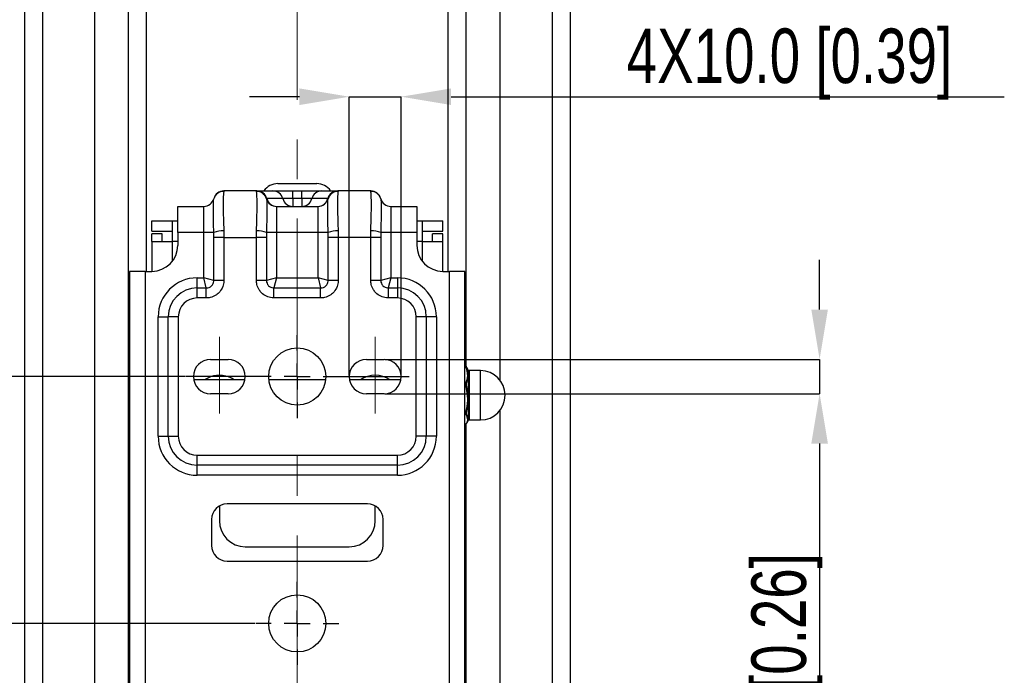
# Model space of a CAD drawing. Header units: millimetres. Extents: x 0 to 1262, y 0 to 420.
# Tile 82 of 99: x 1002 to 1065, y 185 to 228. Entities that reach past the tile are written whole.
import ezdxf

# ---------------------------------------------------------------- set-up
doc = ezdxf.new("R2010")
doc.units = ezdxf.units.MM
doc.header["$PDSIZE"] = -1
doc.linetypes.add('CENTERX2', pattern=[20.32, 12.7, -2.54, 2.54, -2.54])
doc.layers.add('SLD-0', color=7, linetype='Continuous')
doc.styles.add('SLDTEXTSTYLE0', font='TXT', dxfattribs={"width": 0.75})
doc.dimstyles.new('SLDDIMSTYLE1', dxfattribs={"dimtxt": 3.5, "dimasz": 3.2, "dimexe": 0, "dimexo": 0.0625, "dimgap": 0.875, "dimtad": 1, "dimdec": 1, "dimlfac": 3, "dimrnd": 1e-09, "dimzin": 12, "dimdsep": 46, "dimtxsty": 'SLDTEXTSTYLE0', "dimsah": 1, "dimcen": 0.09, "dimadec": 0, "dimazin": 3, "dimtfac": 1, "dimtdec": 1, "dimtmove": 0, "dimatfit": 0, "dimfxl": 1, "dimfrac": 2, "dimtolj": 1, "dimtzin": 12, "dimarcsym": 0})
doc.dimstyles.new('SLDDIMSTYLE2', dxfattribs={"dimtxt": 3.5, "dimasz": 3.2, "dimexe": 0, "dimexo": 0.0625, "dimgap": 0.875, "dimtad": 1, "dimdec": 1, "dimlfac": 3, "dimrnd": 1e-09, "dimzin": 12, "dimdsep": 46, "dimtxsty": 'SLDTEXTSTYLE0', "dimsah": 1, "dimcen": 0.09, "dimadec": 0, "dimazin": 3, "dimtfac": 1, "dimtdec": 1, "dimtofl": 0, "dimtmove": 0, "dimatfit": 3, "dimfxl": 1, "dimfrac": 2, "dimtolj": 1, "dimtzin": 12, "dimarcsym": 0})
doc.dimstyles.new('SLDDIMSTYLE7', dxfattribs={"dimtxt": 3.5, "dimasz": 3.2, "dimexe": 0, "dimexo": 0.0625, "dimgap": 0.875, "dimtad": 1, "dimdec": 1, "dimlfac": 3, "dimrnd": 1e-09, "dimzin": 4, "dimdsep": 46, "dimtxsty": 'SLDTEXTSTYLE0', "dimsah": 1, "dimcen": 0.09, "dimadec": 0, "dimazin": 1, "dimtfac": 1, "dimtdec": 1, "dimtmove": 0, "dimatfit": 0, "dimfxl": 1, "dimfrac": 2, "dimtolj": 1, "dimtzin": 12, "dimarcsym": 0})

# ---------------------------------------------------------------- blocks, each defined once
blk = doc.blocks.new('*D81')
at = {"layer": 'Defpoints', "color": 0, "transparency": 16777216}
for p in [(996.413, 245.471), (992.086, 204.638), (1012.472, 204.638)]:
    blk.add_point(p, dxfattribs=at)
at = {"layer": 'SLD-0', "color": 0, "lineweight": -2, "transparency": 16777216}
for p, q in [((996.351, 245.471), (992.086, 245.471)), ((992.086, 242.271), (992.086, 207.838)), ((1012.409, 204.638), (992.086, 204.638))]:
    blk.add_line(p, q, dxfattribs=at)
at = {"layer": 'SLD-0', "color": 0, "transparency": 16777216}
for points in [[(991.553, 242.271), (992.62, 242.271), (992.086, 245.471)], [(991.553, 207.838), (992.62, 207.838), (992.086, 204.638)]]:
    blk.add_solid(points, dxfattribs=at)
at = {"layer": 'SLD-0', "color": 0, "transparency": 16777216, "insert": (987.711, 225.054), "char_height": 3.5, "attachment_point": 2, "rotation": 90, "style": 'SLDTEXTSTYLE0'}
blk.add_mtext('\\A1;122.5 [4.82]', dxfattribs=at)
blk = doc.blocks.new('*D82')
at = {"layer": 'Defpoints', "color": 0, "transparency": 16777216}
for p in [(992.086, 204.638), (1012.472, 204.638), (1016.923, 188.804)]:
    blk.add_point(p, dxfattribs=at)
at = {"layer": 'SLD-0', "color": 0, "lineweight": -2, "transparency": 16777216}
for p, q in [((1012.409, 204.638), (992.086, 204.638)), ((992.086, 192.004), (992.086, 201.438)), ((1016.861, 188.804), (992.086, 188.804))]:
    blk.add_line(p, q, dxfattribs=at)
at = {"layer": 'SLD-0', "color": 0, "transparency": 16777216}
for points in [[(991.553, 201.438), (992.62, 201.438), (992.086, 204.638)], [(991.553, 192.004), (992.62, 192.004), (992.086, 188.804)]]:
    blk.add_solid(points, dxfattribs=at)
at = {"layer": 'SLD-0', "color": 0, "transparency": 16777216, "insert": (987.711, 196.721), "char_height": 3.5, "attachment_point": 2, "rotation": 90, "style": 'SLDTEXTSTYLE0'}
blk.add_mtext('\\A1;47.5 [1.87]', dxfattribs=at)
blk = doc.blocks.new('*D83')
at = {"layer": 'Defpoints', "color": 0, "transparency": 16777216}
for p in [(1016.923, 188.804), (992.086, 172.971), (1012.402, 172.971)]:
    blk.add_point(p, dxfattribs=at)
at = {"layer": 'SLD-0', "color": 0, "lineweight": -2, "transparency": 16777216}
for p, q in [((1016.861, 188.804), (992.086, 188.804)), ((992.086, 185.604), (992.086, 176.171)), ((1012.34, 172.971), (992.086, 172.971))]:
    blk.add_line(p, q, dxfattribs=at)
at = {"layer": 'SLD-0', "color": 0, "transparency": 16777216}
for points in [[(991.553, 185.604), (992.62, 185.604), (992.086, 188.804)], [(991.553, 176.171), (992.62, 176.171), (992.086, 172.971)]]:
    blk.add_solid(points, dxfattribs=at)
at = {"layer": 'SLD-0', "color": 0, "transparency": 16777216, "insert": (987.711, 180.888), "char_height": 3.5, "attachment_point": 2, "rotation": 90, "style": 'SLDTEXTSTYLE0'}
blk.add_mtext('\\A1;47.5 [1.87]', dxfattribs=at)
blk = doc.blocks.new('*D85')
at = {"layer": 'Defpoints', "color": 0, "transparency": 16777216}
for p in [(1025.156, 205.738), (1025.156, 203.538), (1053.093, 203.538)]:
    blk.add_point(p, dxfattribs=at)
at = {"layer": 'SLD-0', "color": 0, "lineweight": -2, "transparency": 16777216}
for p, q in [((1053.093, 208.938), (1053.093, 212.138)), ((1025.219, 205.738), (1053.093, 205.738)), ((1053.093, 205.738), (1053.093, 203.538)), ((1025.219, 203.538), (1053.093, 203.538)), ((1053.093, 200.338), (1053.093, 167.825))]:
    blk.add_line(p, q, dxfattribs=at)
at = {"layer": 'SLD-0', "color": 0, "transparency": 16777216}
for points in [[(1052.56, 208.938), (1053.626, 208.938), (1053.093, 205.738)], [(1052.56, 200.338), (1053.626, 200.338), (1053.093, 203.538)]]:
    blk.add_solid(points, dxfattribs=at)
at = {"layer": 'SLD-0', "color": 0, "transparency": 16777216, "insert": (1048.718, 182.481), "char_height": 3.5, "attachment_point": 2, "rotation": 90, "style": 'SLDTEXTSTYLE0'}
blk.add_mtext('\\A1;4X%%c6.6 [0.26]', dxfattribs=at)
blk = doc.blocks.new('*D86')
at = {"layer": 'Defpoints', "color": 0, "transparency": 16777216}
for p in [(1026.256, 222.593), (1022.923, 204.638), (1026.256, 204.638)]:
    blk.add_point(p, dxfattribs=at)
at = {"layer": 'SLD-0', "color": 0, "lineweight": -2, "transparency": 16777216}
for p, q in [((1019.723, 222.593), (1016.523, 222.593)), ((1022.923, 204.7), (1022.923, 222.593)), ((1022.923, 222.593), (1026.256, 222.593)), ((1026.256, 204.7), (1026.256, 222.593)), ((1029.456, 222.593), (1064.94, 222.593))]:
    blk.add_line(p, q, dxfattribs=at)
at = {"layer": 'SLD-0', "color": 0, "transparency": 16777216}
for points in [[(1019.723, 223.126), (1019.723, 222.059), (1022.923, 222.593)], [(1029.456, 223.126), (1029.456, 222.059), (1026.256, 222.593)]]:
    blk.add_solid(points, dxfattribs=at)
at = {"layer": 'SLD-0', "color": 0, "transparency": 16777216, "insert": (1051.158, 226.968), "char_height": 3.5, "attachment_point": 2, "style": 'SLDTEXTSTYLE0'}
blk.add_mtext('\\A1;4X10.0 [0.39]', dxfattribs=at)
blk = doc.blocks.new('SW_CENTERMARKSYMBOL_13')
at = {"layer": 'SLD-0', "color": 0}
for p, q in [((0, 1.667), (0, 2.667)), ((0, 0), (0, 0.833)), ((-1.667, 0), (-7.118, 0)), ((0, 0), (-0.833, 0)), ((0, 0), (0, -0.833)), ((0, 0), (0.833, 0)), ((1.667, 0), (7.165, 0)), ((0, -1.667), (0, -2.667))]:
    blk.add_line(p, q, dxfattribs=at)
blk = doc.blocks.new('SW_CENTERMARKSYMBOL_14')
at = {"layer": 'SLD-0', "color": 0}
for p, q in [((0, 1.667), (0, 2.667)), ((0, 0), (0, 0.833)), ((-1.667, 0), (-2.667, 0)), ((0, 0), (-0.833, 0)), ((0, 0), (0, -0.833)), ((0, 0), (0.833, 0)), ((1.667, 0), (2.667, 0)), ((0, -1.667), (0, -2.667))]:
    blk.add_line(p, q, dxfattribs=at)

msp = doc.modelspace()

# ---------------------------------------------------------------- linework, layer by layer
at = {"color": 7, "linetype": 'Continuous', "lineweight": 25}
for p, q in [((1002.089759, 340.627773), (1002.089759, 150.314287)), ((1037.089759, 340.627773), (1037.089759, 150.314287)), ((1006.589759, 336.601183), (1006.589759, 154.340877)), ((1032.589759, 336.601183), (1032.589759, 204.409991)), ((1003.243354, 333.9341), (1003.243354, 157.00796)), ((1008.756425, 204.996499), (1008.756425, 333.659064)), ((1030.423092, 205.299428), (1030.423092, 333.659064)), ((1035.936163, 333.9341), (1035.936163, 157.00796)), ((1009.911126, 211.387697), (1009.911126, 332.504363)), ((1029.268391, 211.387697), (1029.268391, 332.504363)), ((1018.339759, 217.02103), (1020.839759, 217.02103)), ((1014.231528, 216.040539), (1014.234172, 216.050221)), ((1014.878586, 216.544665), (1014.873297, 216.519767)), ((1016.974561, 216.55103), (1014.888296, 216.55103)), ((1016.972887, 216.519767), (1016.969397, 216.536029)), ((1016.974561, 216.55103), (1016.998305, 216.55103)), ((1016.998305, 216.55103), (1018.022412, 216.55103)), ((1017.612911, 216.046863), (1017.614656, 216.040539)), ((1017.637094, 216.052697), (1017.618005, 216.052697)), ((1018.661201, 216.052697), (1017.637094, 216.052697)), ((1018.022412, 216.55103), (1019.29999, 216.55103)), ((1019.29999, 216.052697), (1018.661201, 216.052697)), ((1019.29999, 216.052697), (1019.29999, 216.55103)), ((1019.29999, 216.55103), (1019.879527, 216.55103)), ((1019.29999, 216.052697), (1019.29999, 215.554363)), ((1019.879527, 216.052697), (1019.29999, 216.052697)), ((1019.879527, 216.052697), (1019.879527, 216.55103)), ((1019.879527, 216.55103), (1021.157105, 216.55103)), ((1019.879527, 216.052697), (1019.879527, 215.554363)), ((1020.518316, 216.052697), (1019.879527, 216.052697)), ((1021.542423, 216.052697), (1020.518316, 216.052697)), ((1021.157105, 216.55103), (1022.181212, 216.55103)), ((1021.561513, 216.052697), (1021.542423, 216.052697)), ((1021.564861, 216.040539), (1021.566606, 216.046863)), ((1022.181212, 216.55103), (1022.204957, 216.55103)), ((1024.291221, 216.55103), (1022.204957, 216.55103)), ((1022.21012, 216.536029), (1022.20663, 216.519767)), ((1024.306221, 216.519767), (1024.300932, 216.544665)), ((1024.945345, 216.050221), (1024.94799, 216.040539)), ((1011.923092, 215.554363), (1013.589759, 215.554363)), ((1011.923092, 213.887697), (1011.923092, 215.554363)), ((1013.589759, 213.887697), (1013.589759, 215.554363)), ((1018.256425, 215.554363), (1018.256425, 213.887697)), ((1018.256425, 215.554363), (1020.923092, 215.554363)), ((1020.923092, 213.887697), (1020.923092, 215.554363)), ((1025.589759, 215.554363), (1025.589759, 213.887697)), ((1025.589759, 215.554363), (1027.256425, 215.554363)), ((1027.256425, 215.554363), (1027.256425, 213.887697)), ((1010.256425, 213.97103), (1010.256425, 214.637697)), ((1010.256425, 214.637697), (1011.589759, 214.637697)), ((1011.589759, 214.637697), (1011.923092, 214.637697)), ((1011.589759, 213.304363), (1011.589759, 214.637697)), ((1027.256425, 214.637697), (1027.589759, 214.637697)), ((1027.589759, 214.637697), (1027.589759, 213.304363)), ((1027.589759, 214.637697), (1028.923092, 214.637697)), ((1028.923092, 213.97103), (1028.923092, 214.637697)), ((1010.256425, 213.97103), (1011.589759, 213.97103)), ((1010.256425, 213.304363), (1010.256425, 213.804363)), ((1010.923092, 213.804363), (1010.256425, 213.804363)), ((1010.923092, 213.304363), (1010.923092, 213.804363)), ((1011.923092, 213.887697), (1011.923092, 213.054363)), ((1013.589759, 213.887697), (1011.923092, 213.887697)), ((1014.23161, 213.887697), (1013.589759, 213.887697)), ((1013.589759, 210.97103), (1013.589759, 213.887697)), ((1014.234913, 213.55103), (1014.23161, 213.887697)), ((1014.234913, 210.809741), (1014.234913, 213.55103)), ((1014.880068, 213.55103), (1014.234913, 213.55103)), ((1014.873462, 213.983887), (1014.880068, 213.55103)), ((1014.880068, 213.55103), (1014.880068, 210.809741)), ((1014.880068, 213.55103), (1016.966116, 213.55103)), ((1016.966116, 213.55103), (1016.972722, 213.983887)), ((1016.966116, 210.809741), (1016.966116, 213.55103)), ((1017.611271, 213.55103), (1016.966116, 213.55103)), ((1017.614574, 213.887697), (1017.611271, 213.55103)), ((1017.611271, 213.55103), (1017.611271, 210.809741)), ((1018.256425, 213.887697), (1017.614574, 213.887697)), ((1018.256425, 213.887697), (1018.256425, 210.97103)), ((1020.923092, 213.887697), (1018.256425, 213.887697)), ((1021.564944, 213.887697), (1020.923092, 213.887697)), ((1020.923092, 210.97103), (1020.923092, 213.887697)), ((1021.568246, 213.55103), (1021.564944, 213.887697)), ((1021.568246, 210.809741), (1021.568246, 213.55103)), ((1022.213401, 213.55103), (1021.568246, 213.55103)), ((1022.206795, 213.983887), (1022.213401, 213.55103)), ((1022.213401, 213.55103), (1022.213401, 210.809741)), ((1024.29945, 213.55103), (1022.213401, 213.55103)), ((1024.29945, 213.55103), (1024.306055, 213.983887)), ((1024.29945, 210.809741), (1024.29945, 213.55103)), ((1024.944604, 213.55103), (1024.29945, 213.55103)), ((1024.947907, 213.887697), (1024.944604, 213.55103)), ((1024.944604, 213.55103), (1024.944604, 210.809741)), ((1025.589759, 213.887697), (1024.947907, 213.887697)), ((1025.589759, 213.887697), (1025.589759, 210.97103)), ((1027.256425, 213.887697), (1025.589759, 213.887697)), ((1027.256425, 213.887697), (1027.256425, 213.054363)), ((1027.589759, 213.97103), (1028.923092, 213.97103)), ((1028.256425, 213.304363), (1028.256425, 213.804363)), ((1028.923092, 213.804363), (1028.256425, 213.804363)), ((1028.923092, 213.304363), (1028.923092, 213.804363)), ((1010.256425, 213.304363), (1010.256425, 211.387697)), ((1010.256425, 213.304363), (1011.589759, 213.304363)), ((1011.589759, 212.054363), (1011.589759, 213.304363)), ((1011.923092, 213.304363), (1011.589759, 213.304363)), ((1027.589759, 213.304363), (1027.256425, 213.304363)), ((1027.589759, 213.304363), (1028.923092, 213.304363)), ((1027.589759, 213.304363), (1027.589759, 212.054363)), ((1028.923092, 211.387697), (1028.923092, 213.304363)), ((1008.833776, 211.387697), (1008.833776, 166.22103)), ((1009.833776, 211.387697), (1008.833776, 211.387697)), ((1009.833776, 211.387697), (1009.833776, 166.22103)), ((1009.833776, 211.387697), (1010.256425, 211.387697)), ((1013.167886, 210.325876), (1013.167886, 210.97103)), ((1013.167886, 210.97103), (1013.589759, 210.97103)), ((1014.234913, 210.809741), (1013.589759, 210.97103)), ((1013.751047, 210.325876), (1013.589759, 210.97103)), ((1018.256425, 210.97103), (1017.611271, 210.809741)), ((1018.256425, 210.97103), (1018.095137, 210.325876)), ((1018.256425, 210.97103), (1020.923092, 210.97103)), ((1021.568246, 210.809741), (1020.923092, 210.97103)), ((1020.923092, 210.97103), (1021.084381, 210.325876)), ((1025.589759, 210.97103), (1024.944604, 210.809741)), ((1025.589759, 210.97103), (1025.42847, 210.325876)), ((1025.589759, 210.97103), (1026.011632, 210.97103)), ((1026.011632, 210.97103), (1026.011632, 210.325876)), ((1028.923092, 211.387697), (1029.345742, 211.387697)), ((1029.345742, 166.22103), (1029.345742, 211.387697)), ((1030.345742, 211.387697), (1029.345742, 211.387697)), ((1030.345742, 166.22103), (1030.345742, 211.387697)), ((1013.167886, 209.680721), (1013.167886, 210.325876)), ((1013.167886, 210.325876), (1013.751047, 210.325876)), ((1013.751047, 209.680721), (1013.751047, 210.325876)), ((1014.880068, 210.809741), (1014.234913, 210.809741)), ((1017.611271, 210.809741), (1016.966116, 210.809741)), ((1018.095137, 209.680721), (1018.095137, 210.325876)), ((1018.095137, 210.325876), (1021.084381, 210.325876)), ((1021.084381, 209.680721), (1021.084381, 210.325876)), ((1022.213401, 210.809741), (1021.568246, 210.809741)), ((1024.944604, 210.809741), (1024.29945, 210.809741)), ((1025.42847, 210.325876), (1025.42847, 209.680721)), ((1025.42847, 210.325876), (1026.011632, 210.325876)), ((1026.011632, 210.325876), (1026.011632, 209.680721)), ((1013.751047, 209.680721), (1013.167886, 209.680721)), ((1021.084381, 209.680721), (1018.095137, 209.680721)), ((1026.011632, 209.680721), (1025.42847, 209.680721)), ((1010.667886, 208.47103), (1011.31304, 208.47103)), ((1010.667886, 200.804363), (1010.667886, 208.47103)), ((1011.958195, 208.47103), (1011.31304, 208.47103)), ((1011.31304, 200.804363), (1011.31304, 208.47103)), ((1011.958195, 208.47103), (1011.958195, 200.804363)), ((1027.221323, 200.804363), (1027.221323, 208.47103)), ((1027.866477, 208.47103), (1027.221323, 208.47103)), ((1027.866477, 208.47103), (1027.866477, 200.804363)), ((1028.511632, 208.47103), (1027.866477, 208.47103)), ((1028.511632, 208.47103), (1028.511632, 200.804363)), ((1014.023092, 205.737697), (1015.156425, 205.737697)), ((1024.023092, 205.737697), (1025.156425, 205.737697)), ((1030.386858, 205.327889), (1030.345742, 205.327889)), ((1030.392819, 205.301989), (1030.345742, 205.301989)), ((1008.833776, 205.073849), (1008.756425, 204.996499)), ((1008.756425, 201.997915), (1008.756425, 204.996499)), ((1030.580738, 205.037124), (1030.471575, 205.226198)), ((1030.580738, 201.960369), (1030.580738, 205.037124)), ((1031.339759, 205.021499), (1030.607801, 205.021499)), ((1030.607801, 205.021499), (1030.607801, 201.97481)), ((1031.339759, 201.97481), (1031.339759, 205.021499)), ((1016.238177, 204.438165), (1012.94134, 204.438165)), ((1014.017853, 204.624942), (1013.635812, 204.438165)), ((1021.412202, 204.438165), (1017.767316, 204.438165)), ((1026.238177, 204.438165), (1022.94134, 204.438165)), ((1030.345742, 204.21702), (1030.392819, 204.21702)), ((1030.392819, 204.101492), (1030.345742, 204.101492)), ((1015.156425, 203.537697), (1014.023092, 203.537697)), ((1025.156425, 203.537697), (1024.023092, 203.537697)), ((1030.345742, 202.336769), (1030.392819, 202.336769)), ((1030.392819, 202.237668), (1030.345742, 202.237668)), ((1032.589759, 202.46634), (1032.589759, 154.340877)), ((1008.756425, 201.879832), (1008.756425, 201.997915)), ((1008.756425, 201.879832), (1008.833776, 201.802482)), ((1008.756425, 172.387697), (1008.756425, 201.879832)), ((1030.345742, 201.557914), (1030.392819, 201.557914)), ((1030.345742, 201.548442), (1030.386858, 201.548442)), ((1030.423092, 172.387697), (1030.423092, 201.565953)), ((1030.580738, 201.839207), (1030.580738, 201.960369)), ((1030.607801, 201.97481), (1030.607801, 201.854832)), ((1030.607801, 201.854832), (1031.339759, 201.854832)), ((1031.339759, 201.854832), (1031.339759, 201.97481)), ((1010.667886, 200.804363), (1011.31304, 200.804363)), ((1011.31304, 200.804363), (1011.958195, 200.804363)), ((1027.866477, 200.804363), (1027.221323, 200.804363)), ((1028.511632, 200.804363), (1027.866477, 200.804363)), ((1013.167886, 199.594672), (1026.011632, 199.594672)), ((1013.167886, 198.949518), (1013.167886, 199.594672)), ((1026.011632, 198.949518), (1026.011632, 199.594672)), ((1026.011632, 198.949518), (1013.167886, 198.949518)), ((1013.167886, 198.304363), (1013.167886, 198.949518)), ((1026.011632, 198.304363), (1026.011632, 198.949518)), ((1026.011632, 198.304363), (1013.167886, 198.304363)), ((1024.089759, 196.47103), (1015.089759, 196.47103)), ((1014.589759, 196.337055), (1014.589759, 195.387697)), ((1024.589759, 195.387697), (1024.589759, 196.337055)), ((1014.089759, 195.47103), (1014.089759, 193.804363)), ((1025.089759, 193.804363), (1025.089759, 195.47103)), ((1016.256425, 193.72103), (1022.923092, 193.72103)), ((1015.089759, 192.804363), (1024.089759, 192.804363))]:
    msp.add_line(p, q, dxfattribs=at)
for centre in [(1019.589759, 204.637697), (1019.589759, 188.804363)]:
    msp.add_circle(centre, 1.833333, dxfattribs=at)
for centre, radius, start, end in [((1018.339759, 215.949803), 1.071227, 90, 145.85765758), ((1020.839759, 215.949803), 1.071227, 34.14234242, 90), ((1013.589759, 216.22103), 0.666667, 270, 344.29189771), ((1014.866614, 215.859383), 0.660418, 89.42022827, 164.07939549), ((1014.877254, 215.879244), 0.665422, 89.88529068, 165.11109471), ((1016.972561, 215.872325), 0.663711, 15.24651923, 90.27306483), ((1016.97957, 215.859383), 0.660418, 15.92060451, 90.57977173), ((1016.973999, 215.885733), 0.665297, 14.53438937, 89.95163462), ((1016.996122, 215.889649), 0.661385, 14.27196126, 89.81087737), ((1018.256425, 216.22103), 0.666667, 195.70810229, 270), ((1018.278066, 216.215744), 0.661385, 194.27196126, 269.81087737), ((1018.020229, 215.889649), 0.661385, 14.27196126, 89.81087737), ((1019.302173, 216.215744), 0.661385, 194.27196126, 269.81087737), ((1019.877344, 216.215744), 0.661385, 270.18912263, 345.72803874), ((1021.159288, 215.889649), 0.661385, 90.18912263, 165.72803874), ((1020.901451, 216.215744), 0.661385, 270.18912263, 345.72803874), ((1020.923092, 216.22103), 0.666667, 270, 344.29189771), ((1022.183395, 215.889649), 0.661385, 90.18912263, 165.72803874), ((1022.205518, 215.885733), 0.665297, 90.04836538, 165.46561063), ((1022.199947, 215.859383), 0.660418, 89.42022827, 164.07939549), ((1022.206957, 215.872325), 0.663711, 89.72693517, 164.75348077), ((1024.302246, 215.87919), 0.665477, 17.48976923, 90.11317963), ((1024.312903, 215.859383), 0.660418, 15.92060451, 90.57977173), ((1025.589759, 216.22103), 0.666667, 195.70810229, 270), ((1014.849132, 211.956691), 2.027342, 89.31238287, 107.7339084), ((1016.997052, 211.956691), 2.027342, 72.2660916, 90.68761713), ((1022.182466, 211.956691), 2.027342, 89.31238287, 107.7339084), ((1024.330385, 211.956691), 2.027342, 72.2660916, 90.68761713), ((1010.256425, 213.054363), 1.666667, 270, 0), ((1028.923092, 213.054363), 1.666667, 180, 270), ((1013.167886, 208.47103), 2.5, 90, 180), ((1026.011632, 208.47103), 2.5, 0, 90), ((1013.167886, 208.47103), 1.854846, 90, 180), ((1026.011632, 208.47103), 1.854846, 0, 90), ((1013.167886, 208.47103), 1.209691, 90, 180), ((1026.011632, 208.47103), 1.209691, 0, 90), ((1014.023092, 204.637697), 1.1, 90, 270), ((1015.156425, 204.637697), 1.1, 270, 90), ((1024.023092, 204.637697), 1.1, 90, 270), ((1025.156425, 204.637697), 1.1, 270, 90), ((1030.399087, 205.276276), 0.026466, 38.21063368, 103.70006526), ((1014.589759, 202.97103), 1.75, 56.96766305, 109.07487444), ((1024.589759, 202.97103), 1.75, 56.96766305, 123.03233695), ((1030.607801, 205.052749), 0.03125, 210, 270), ((1031.339759, 203.438165), 1.583333, 270, 90), ((1030.386879, 204.179231), 0.038253, 30.37373699, 81.06753421), ((1030.357782, 204.241744), 0.144562, 284.02619783, 295.44057216), ((1030.429565, 202.457377), 0.126082, 253.05528234, 265.5952819), ((1030.388962, 202.271895), 0.034444, 276.42839601, 333.85571428), ((1030.396494, 201.584575), 0.026913, 262.15172401, 330.34695882), ((1030.607801, 201.823582), 0.03125, 90, 150), ((1013.167886, 200.804363), 2.5, 180, 270), ((1013.167886, 200.804363), 1.854846, 180, 270), ((1013.167886, 200.804363), 1.209691, 180, 270), ((1026.011632, 200.804363), 1.209691, 270, 0), ((1026.011632, 200.804363), 1.854846, 270, 0), ((1026.011632, 200.804363), 2.5, 270, 0), ((1015.089759, 195.47103), 1, 90, 180), ((1024.089759, 195.47103), 1, 0, 90), ((1016.256425, 195.387697), 1.666667, 180, 270), ((1022.923092, 195.387697), 1.666667, 270, 0), ((1015.089759, 193.804363), 1, 180, 270), ((1024.089759, 193.804363), 1, 270, 0)]:
    msp.add_arc(centre, radius, start, end, dxfattribs=at)
for points, knots in [([(1014.23161, 213.887697), (1014.227186, 214.127509), (1014.217412, 214.65722), (1014.212486, 215.158935), (1014.212615, 215.601787), (1014.217711, 215.925064), (1014.227306, 216.005251), (1014.231528, 216.040539)], [0, 0, 0, 0, 0.218624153, 0.482908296, 0.525807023, 0.791322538, 1, 1, 1, 1]), ([(1014.873297, 216.519767), (1014.864874, 216.459797), (1014.84596, 216.325125), (1014.835471, 215.939493), (1014.835212, 215.431004), (1014.845363, 214.865146), (1014.864635, 214.260724), (1014.873462, 213.983887)], [0, 0, 0, 0, 0.211323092, 0.4745559, 0.516791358, 0.778681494, 1, 1, 1, 1]), ([(1014.888296, 216.55103), (1014.884949, 216.55051), (1014.880175, 216.549769), (1014.878952, 216.54584), (1014.878586, 216.544665)], [0, 0, 0, 0, 0.70107173, 1, 1, 1, 1]), ([(1016.969397, 216.536029), (1016.968877, 216.541865), (1016.968144, 216.550094), (1016.973115, 216.550819), (1016.974561, 216.55103)], [0, 0, 0, 0, 0.709341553, 1, 1, 1, 1]), ([(1016.972722, 213.983887), (1016.981197, 214.249675), (1017.000122, 214.843131), (1017.010664, 215.404372), (1017.011019, 215.918929), (1017.000888, 216.317609), (1016.981644, 216.456549), (1016.972887, 216.519767)], [0, 0, 0, 0, 0.212451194, 0.474365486, 0.517036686, 0.780249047, 1, 1, 1, 1]), ([(1017.618005, 216.052697), (1017.61683, 216.052615), (1017.612794, 216.052334), (1017.612863, 216.049133), (1017.612911, 216.046863)], [0, 0, 0, 0, 0.291018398, 1, 1, 1, 1]), ([(1017.614656, 216.040539), (1017.619045, 216.003004), (1017.628805, 215.919544), (1017.633721, 215.584178), (1017.633545, 215.135334), (1017.628422, 214.63757), (1017.618822, 214.117763), (1017.614574, 213.887697)], [0, 0, 0, 0, 0.217094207, 0.482712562, 0.526053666, 0.790231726, 1, 1, 1, 1]), ([(1021.564944, 213.887697), (1021.561517, 214.072573), (1021.552706, 214.547837), (1021.546891, 215.020904), (1021.545279, 215.493384), (1021.549039, 215.889034), (1021.559614, 215.990295), (1021.564861, 216.040539)], [0, 0, 0, 0, 0.168684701, 0.433638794, 0.474436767, 0.73922698, 1, 1, 1, 1]), ([(1021.566606, 216.046863), (1021.566655, 216.049133), (1021.566723, 216.052334), (1021.562687, 216.052615), (1021.561513, 216.052697)], [0, 0, 0, 0, 0.708981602, 1, 1, 1, 1]), ([(1022.20663, 216.519767), (1022.20657, 216.519494), (1022.195986, 216.470891), (1022.175307, 216.259858), (1022.167454, 215.814227), (1022.170707, 215.27511), (1022.182609, 214.742382), (1022.19996, 214.198264), (1022.206795, 213.983887)], [0, 0, 0, 0, 0.001482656, 0.263407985, 0.525252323, 0.565432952, 0.828784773, 1, 1, 1, 1]), ([(1022.204957, 216.55103), (1022.206402, 216.550819), (1022.211374, 216.550094), (1022.21064, 216.541865), (1022.21012, 216.536029)], [0, 0, 0, 0, 0.290658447, 1, 1, 1, 1]), ([(1024.300932, 216.544665), (1024.300566, 216.54584), (1024.299343, 216.549769), (1024.294568, 216.55051), (1024.291221, 216.55103)], [0, 0, 0, 0, 0.29892827, 1, 1, 1, 1]), ([(1024.306055, 213.983887), (1024.313228, 214.208803), (1024.330913, 214.763338), (1024.342585, 215.302793), (1024.34523, 215.836119), (1024.336892, 216.285581), (1024.316348, 216.442444), (1024.306221, 216.519767)], [0, 0, 0, 0, 0.179681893, 0.443010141, 0.483599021, 0.745445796, 1, 1, 1, 1]), ([(1024.94799, 216.040539), (1024.953064, 215.993019), (1024.96347, 215.895571), (1024.96749, 215.512786), (1024.966178, 215.045195), (1024.960482, 214.566518), (1024.951503, 214.081828), (1024.947907, 213.887697)], [0, 0, 0, 0, 0.251915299, 0.516603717, 0.557820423, 0.822895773, 1, 1, 1, 1]), ([(1014.880068, 210.809741), (1014.878628, 210.767665), (1014.872871, 210.59941), (1014.787477, 210.310467), (1014.590978, 210.032182), (1014.327687, 209.822002), (1014.050005, 209.700711), (1013.836818, 209.686456), (1013.751047, 209.680721)], [0, 0, 0, 0, 0.071420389, 0.285592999, 0.499780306, 0.638683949, 0.854634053, 1, 1, 1, 1]), ([(1013.751047, 210.325876), (1013.788071, 210.328015), (1013.879805, 210.333316), (1013.999418, 210.385048), (1014.112439, 210.475092), (1014.196618, 210.594684), (1014.232687, 210.719132), (1014.234466, 210.791554), (1014.234913, 210.809741)], [0, 0, 0, 0, 0.145976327, 0.361691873, 0.50022314, 0.713872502, 0.928144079, 1, 1, 1, 1]), ([(1018.095137, 209.680721), (1018.05306, 209.682161), (1017.884805, 209.687918), (1017.595862, 209.773311), (1017.317577, 209.969811), (1017.107397, 210.233101), (1016.986107, 210.510783), (1016.971852, 210.723971), (1016.966116, 210.809741)], [0, 0, 0, 0, 0.071420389, 0.285592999, 0.499780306, 0.638683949, 0.854634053, 1, 1, 1, 1]), ([(1017.611271, 210.809741), (1017.61341, 210.772718), (1017.618712, 210.680983), (1017.670443, 210.56137), (1017.760487, 210.448349), (1017.880079, 210.364171), (1018.004527, 210.328102), (1018.076949, 210.326322), (1018.095137, 210.325876)], [0, 0, 0, 0, 0.145976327, 0.361691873, 0.50022314, 0.713872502, 0.928144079, 1, 1, 1, 1]), ([(1022.213401, 210.809741), (1022.211961, 210.767665), (1022.206204, 210.59941), (1022.120811, 210.310467), (1021.924311, 210.032182), (1021.661021, 209.822002), (1021.383339, 209.700711), (1021.170151, 209.686456), (1021.084381, 209.680721)], [0, 0, 0, 0, 0.071420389, 0.285592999, 0.499780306, 0.638683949, 0.854634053, 1, 1, 1, 1]), ([(1021.084381, 210.325876), (1021.121404, 210.328015), (1021.213139, 210.333316), (1021.332752, 210.385048), (1021.445773, 210.475092), (1021.529951, 210.594684), (1021.56602, 210.719132), (1021.5678, 210.791554), (1021.568246, 210.809741)], [0, 0, 0, 0, 0.145976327, 0.361691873, 0.50022314, 0.713872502, 0.928144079, 1, 1, 1, 1]), ([(1025.42847, 209.680721), (1025.386393, 209.682161), (1025.218138, 209.687918), (1024.929195, 209.773311), (1024.65091, 209.969811), (1024.44073, 210.233101), (1024.31944, 210.510783), (1024.305185, 210.723971), (1024.29945, 210.809741)], [0, 0, 0, 0, 0.071420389, 0.285592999, 0.499780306, 0.638683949, 0.854634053, 1, 1, 1, 1]), ([(1024.944604, 210.809741), (1024.946744, 210.772718), (1024.952045, 210.680983), (1025.003777, 210.56137), (1025.093821, 210.448349), (1025.213413, 210.364171), (1025.33786, 210.328102), (1025.410283, 210.326322), (1025.42847, 210.325876)], [0, 0, 0, 0, 0.145976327, 0.361691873, 0.50022314, 0.713872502, 0.928144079, 1, 1, 1, 1]), ([(1030.392819, 205.301989), (1030.39168, 205.305418), (1030.388253, 205.315741), (1030.385322, 205.326406), (1030.386404, 205.326596), (1030.386863, 205.326676)], [0, 0, 0, 0, 0.222658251, 0.67029061, 1, 1, 1, 1]), ([(1030.415708, 205.310296), (1030.41407, 205.312775), (1030.4116, 205.316514), (1030.4052, 205.322144), (1030.39757, 205.326134), (1030.390997, 205.328271), (1030.387198, 205.327732), (1030.386752, 205.327669)], [0, 0, 0, 0, 0.379851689, 0.572954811, 0.755737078, 0.971309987, 1, 1, 1, 1]), ([(1030.392819, 204.21702), (1030.452542, 204.375416), (1030.588352, 204.735609), (1030.46303, 205.098616), (1030.392819, 205.301989)], [0, 0, 0, 0, 0.439753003, 1, 1, 1, 1]), ([(1030.419882, 205.305071), (1030.417685, 205.3079), (1030.413284, 205.313566), (1030.41242, 205.311287), (1030.415289, 205.303023), (1030.418733, 205.295244), (1030.419882, 205.292647)], [0, 0, 0, 0, 0.289218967, 0.579348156, 0.85957697, 1, 1, 1, 1]), ([(1030.419882, 205.292647), (1030.490239, 205.089331), (1030.565352, 204.872271), (1030.54178, 204.595889), (1030.514287, 204.433766), (1030.456129, 204.288875), (1030.419882, 204.198573)], [0, 0, 0, 0, 0.559895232, 0.597747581, 0.749301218, 1, 1, 1, 1]), ([(1030.392819, 204.101492), (1030.391669, 204.107484), (1030.388206, 204.125522), (1030.385364, 204.156649), (1030.386204, 204.191507), (1030.390621, 204.208544), (1030.392819, 204.21702)], [0, 0, 0, 0, 0.139601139, 0.4202554, 0.711600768, 1, 1, 1, 1]), ([(1030.392819, 202.336769), (1030.452542, 202.594403), (1030.588352, 203.180263), (1030.46303, 203.770701), (1030.392819, 204.101492)], [0, 0, 0, 0, 0.439753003, 1, 1, 1, 1]), ([(1030.419882, 204.198573), (1030.417685, 204.192167), (1030.413284, 204.179336), (1030.41242, 204.15284), (1030.415289, 204.12926), (1030.418733, 204.11572), (1030.419882, 204.1112)], [0, 0, 0, 0, 0.289218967, 0.579348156, 0.85957697, 1, 1, 1, 1]), ([(1030.419882, 204.1112), (1030.490239, 203.779034), (1030.565352, 203.424412), (1030.54178, 202.975415), (1030.514287, 202.712376), (1030.456129, 202.477839), (1030.419882, 202.331667)], [0, 0, 0, 0, 0.559895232, 0.597747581, 0.749301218, 1, 1, 1, 1]), ([(1030.392819, 202.237668), (1030.391669, 202.240202), (1030.388206, 202.247829), (1030.385364, 202.268047), (1030.386204, 202.299876), (1030.390621, 202.324513), (1030.392819, 202.336769)], [0, 0, 0, 0, 0.139601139, 0.4202554, 0.711600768, 1, 1, 1, 1]), ([(1030.392819, 201.557914), (1030.452542, 201.657152), (1030.588352, 201.88282), (1030.46303, 202.110251), (1030.392819, 202.237668)], [0, 0, 0, 0, 0.439753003, 1, 1, 1, 1]), ([(1030.419882, 202.331667), (1030.417685, 202.322433), (1030.413284, 202.303936), (1030.41242, 202.279718), (1030.415289, 202.264403), (1030.418733, 202.258641), (1030.419882, 202.256718)], [0, 0, 0, 0, 0.289218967, 0.579348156, 0.85957697, 1, 1, 1, 1]), ([(1030.419882, 202.256718), (1030.49037, 202.127858), (1030.565624, 201.990285), (1030.541664, 201.8177), (1030.524011, 201.74451), (1030.48457, 201.681894), (1030.466434, 201.653101)], [0, 0, 0, 0, 0.637462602, 0.680558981, 0.853108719, 1, 1, 1, 1]), ([(1030.386858, 201.549667), (1030.386913, 201.549301), (1030.387152, 201.547712), (1030.390353, 201.553475), (1030.392819, 201.557914)], [0, 0, 0, 0, 0.22988278, 1, 1, 1, 1]), ([(1030.387069, 201.548477), (1030.389931, 201.548759), (1030.395356, 201.549294), (1030.402206, 201.552408), (1030.407216, 201.555924), (1030.411003, 201.559536), (1030.414301, 201.563249), (1030.416844, 201.566897), (1030.418297, 201.568981)], [0, 0, 0, 0, 0.16006475, 0.303345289, 0.432807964, 0.56079661, 0.749056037, 1, 1, 1, 1])]:
    msp.add_open_spline(points, degree=3, knots=knots, dxfattribs=at)
at = {"layer": 'SLD-0', "color": 250, "linetype": 'CENTERX2', "lineweight": 18}
msp.add_line((1019.589759, 141.110003), (1019.589759, 347.95359), dxfattribs=at)
at = {"layer": 'SLD-0', "color": 250, "lineweight": 18}
for p, q in [((1014.589759, 207.181584), (1014.589759, 202.278901)), ((1024.589759, 207.181584), (1024.589759, 202.278901))]:
    msp.add_line(p, q, dxfattribs=at)

# ---------------------------------------------------------------- block references
at = {"layer": 'SLD-0', "color": 250}
for name, p in [('SW_CENTERMARKSYMBOL_13', (1019.589759, 204.637697)), ('SW_CENTERMARKSYMBOL_14', (1019.589759, 188.804363))]:
    msp.add_blockref(name, p, dxfattribs=at)

# ---------------------------------------------------------------- dimensions: what is measured, and where the dimension line sits
for base, p1, p2, dimstyle, picture, middle in [((992.086425, 204.637697), (996.413464, 245.47103), (1012.471783, 204.637697), 'SLDDIMSTYLE2', '*D81', (992.086425, 225.054363)), ((992.086425, 204.637697), (1016.923092, 188.804363), (1012.471783, 204.637697), 'SLDDIMSTYLE1', '*D82', (992.086425, 196.72103)), ((992.086425, 172.97103), (1016.923092, 188.804363), (1012.402099, 172.97103), 'SLDDIMSTYLE1', '*D83', (992.086425, 180.887697))]:
    dim = msp.add_linear_dim(base=base, p1=p1, p2=p2, angle=90, dimstyle=dimstyle, dxfattribs=at)
    dim.commit()
    dim.dimension.update_dxf_attribs({"geometry": picture, "text_midpoint": middle, "dimtype": 160})
dim = msp.add_linear_dim(base=(1026.256425, 222.592721), p1=(1022.923092, 204.637697), p2=(1026.256425, 204.637697), text='4X<>', dimstyle='SLDDIMSTYLE7', dxfattribs=at)
dim.commit()
dim.dimension.update_dxf_attribs({"geometry": '*D86', "text_midpoint": (1051.158429, 222.592721), "dimtype": 160})
dim = msp.add_linear_dim(base=(1053.093092, 203.537697), p1=(1025.156425, 205.737697), p2=(1025.156425, 203.537697), angle=90, text='4X%%c<>', dimstyle='SLDDIMSTYLE1', dxfattribs=at)
dim.commit()
dim.dimension.update_dxf_attribs({"geometry": '*D85', "text_midpoint": (1053.093092, 182.481447), "dimtype": 160})

doc.saveas('drawing.dxf')
